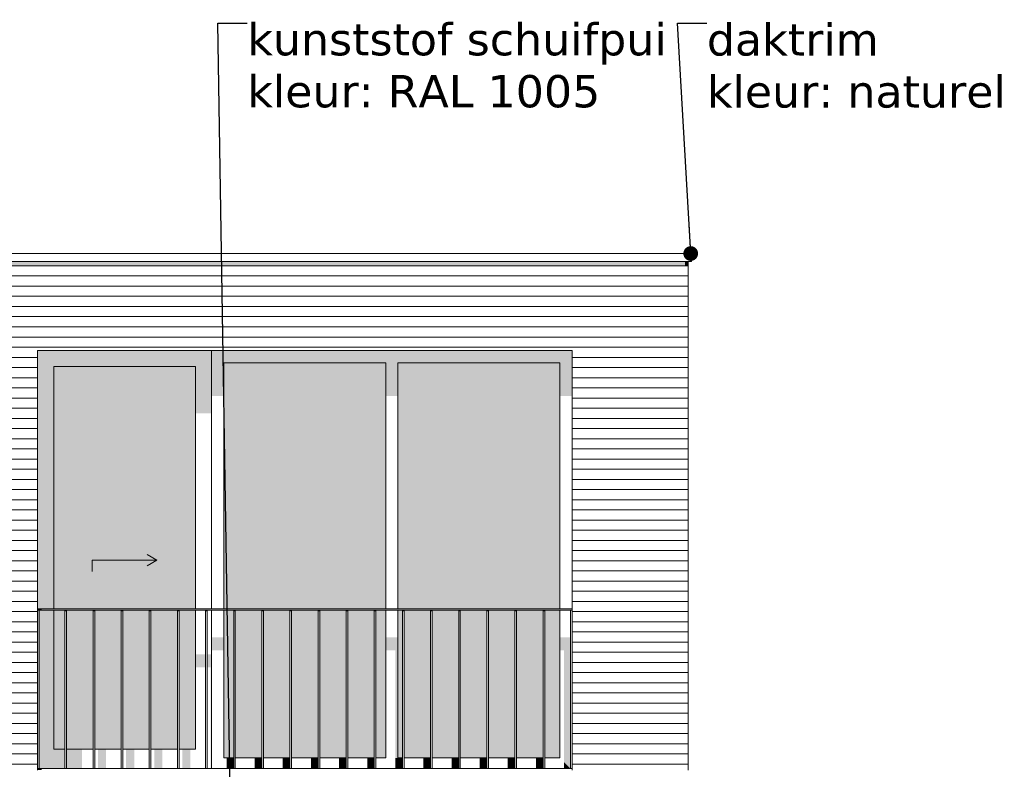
# Model space of a CAD drawing. Header units: millimetres. Extents: x -25778 to 297771, y -21930 to 17454.
# Tile 24 of 109: x 114921 to 121020, y -13625 to -8981. Entities that reach past the tile are written whole.
import ezdxf

# ---------------------------------------------------------------- set-up
doc = ezdxf.new("R2010")
doc.units = ezdxf.units.MM
doc.header["$MEASUREMENT"] = 0
for name, color, linetype in [('34 Balustrades', 7, 'Continuous'), ('34 Balustrades 2D arcering', 7, 'Continuous'), ('New_21 Buitenwanden', 7, 'Continuous'), ('New_21 Buitenwanden 2D arcering', 7, 'Continuous'), ('New_21 Buitenwanden Afdek-arcering', 7, 'Continuous'), ('New_21 Buitenwanden Deuren', 7, 'Continuous'), ('New_21 Buitenwanden Ramen', 7, 'Continuous'), ('New_47 Dakafwerking', 7, 'Continuous'), ('Tekst_dim 1_ 100 .DO', 7, 'Continuous')]:
    doc.layers.add(name, color=color, linetype=linetype)
doc.styles.add('GENERATED_STYLE_1', font='verdana.ttf')
doc.dimstyles.new('GENERATED_STYLE__2', dxfattribs={"dimtxt": 0.18, "dimasz": 182.4, "dimexe": 0.18, "dimexo": 0.0625, "dimgap": 0, "dimtad": 0, "dimtih": 1, "dimtoh": 1, "dimdec": 4, "dimzin": 0, "dimdsep": 46, "dimcen": 0.09, "dimadec": 0, "dimazin": 0, "dimtfac": 1, "dimtdec": 4, "dimtmove": 0, "dimatfit": 3, "dimldrblk": 'ARROWHEAD_11', "dimfxl": 1, "dimtolj": 1, "dimtzin": 0, "dimarcsym": 0})

# ---------------------------------------------------------------- blocks, each defined once
blk = doc.blocks.new('Section Element_355_2', base_point=(118937, -19829.7))
at = {"layer": 'New_21 Buitenwanden 2D arcering', "linetype": 'Continuous', "lineweight": 0, "true_color": 0x1e2122}
blk.add_hatch(color=250, dxfattribs=at).paths.add_polyline_path([(114462, -10508), (115032, -10508), (115032, -10479.7), (114462, -10479.7)])
at = {"layer": 'New_21 Buitenwanden Afdek-arcering', "linetype": 'Continuous', "lineweight": 0, "true_color": 0x000000}
h = blk.add_hatch(dxfattribs=at)
h.set_pattern_fill('920_Lijnen_horz__63_0002', color=18, style=0, pattern_type=2)
h.set_pattern_definition([(360, (118937.04, -19829.75), (0, 63), [])])
h.paths.add_polyline_path([(114462, -13629.7), (115032, -13629.7), (115032, -10479.7), (114462, -10479.7)])
at = {"layer": 'New_21 Buitenwanden', "color": 7, "linetype": 'Continuous', "lineweight": 0}
for p, q in [((114462, -10479.7), (114462, -13629.7)), ((115032, -13629.7), (115032, -11029.7))]:
    blk.add_line(p, q, dxfattribs=at)
blk = doc.blocks.new('Section Element_364_2', base_point=(118937, -19829.7))
at = {"layer": 'New_47 Dakafwerking', "color": 9, "linetype": 'Continuous', "lineweight": 0}
for p, q in [((119082, -10429.7), (114437, -10429.7)), ((114437, -10479.7), (114437, -10429.7)), ((119082, -10479.7), (114437, -10479.7)), ((119082, -10479.7), (119082, -10429.7))]:
    blk.add_line(p, q, dxfattribs=at)
blk = doc.blocks.new('Section Element_374_2', base_point=(118937, -19829.7))
at = {"layer": 'New_21 Buitenwanden 2D arcering', "linetype": 'Continuous', "lineweight": 0, "true_color": 0x1e2122}
blk.add_hatch(color=250, dxfattribs=at).paths.add_polyline_path([(119062, -10479.7), (119042, -10479.7), (119042, -10508), (119062, -10508)])
at = {"layer": 'New_21 Buitenwanden Afdek-arcering', "linetype": 'Continuous', "lineweight": 0, "true_color": 0x000000}
h = blk.add_hatch(dxfattribs=at)
h.set_pattern_fill('920_Lijnen_horz__63_0002', color=18, style=0, pattern_type=2)
h.set_pattern_definition([(3e-12, (118937.04, -19829.75), (0, 63), [])])
h.paths.add_polyline_path([(119062, -10479.7), (119042, -10479.7), (119042, -13629.7), (119062, -13629.7)])
at = {"layer": 'New_21 Buitenwanden', "color": 7, "linetype": 'Continuous', "lineweight": 0}
blk.add_line((119062, -10479.7), (119062, -13629.7), dxfattribs=at)
blk = doc.blocks.new('Section Element_400_2', base_point=(118937, -19829.7))
at = {"layer": 'New_21 Buitenwanden 2D arcering', "linetype": 'Continuous', "lineweight": 0, "true_color": 0x1e2122}
blk.add_hatch(color=250, dxfattribs=at).paths.add_polyline_path([(119042, -10479.7), (118342, -10479.7), (118342, -10508), (119042, -10508)])
at = {"layer": 'New_21 Buitenwanden Afdek-arcering', "linetype": 'Continuous', "lineweight": 0, "true_color": 0x000000}
h = blk.add_hatch(dxfattribs=at)
h.set_pattern_fill('920_Lijnen_horz__63_0002', color=18, style=0, pattern_type=2)
h.set_pattern_definition([(5e-14, (118937.04, -19829.75), (0, 63), [])])
h.paths.add_polyline_path([(119042, -13629.7), (119042, -10479.7), (118342, -10479.7), (118342, -13629.7)])
at = {"layer": 'New_21 Buitenwanden', "color": 7, "linetype": 'Continuous', "lineweight": 0}
blk.add_line((118342, -13629.7), (118342, -11029.7), dxfattribs=at)
blk = doc.blocks.new('Section Element_401_2', base_point=(118937, -19829.7))
at = {"layer": 'New_21 Buitenwanden 2D arcering', "linetype": 'Continuous', "lineweight": 0, "true_color": 0x1e2122}
blk.add_hatch(color=250, dxfattribs=at).paths.add_polyline_path([(118342, -10479.7), (115032, -10479.7), (115032, -10508), (118342, -10508)])
at = {"layer": 'New_21 Buitenwanden Afdek-arcering', "linetype": 'Continuous', "lineweight": 0, "true_color": 0x000000}
h = blk.add_hatch(dxfattribs=at)
h.set_pattern_fill('920_Lijnen_horz__63_0002', color=18, style=0, pattern_type=2)
h.set_pattern_definition([(0, (118937.04, -19829.75), (0, 63), [])])
h.paths.add_polyline_path([(118342, -10479.7), (115032, -10479.7), (115032, -11029.7), (118342, -11029.7)])
at = {"layer": 'New_21 Buitenwanden', "color": 7, "linetype": 'Continuous', "lineweight": 0}
blk.add_line((118342, -11029.7), (115032, -11029.7), dxfattribs=at)
blk = doc.blocks.new('Section Element_438_2', base_point=(118937, -19829.7))
at = {"layer": '34 Balustrades 2D arcering', "linetype": 'Continuous', "lineweight": 0, "true_color": 0x1e2122}
blk.add_hatch(color=250, dxfattribs=at).paths.add_polyline_path([(115032, -12639.7), (115057, -12639.7), (115057, -12629.7), (115032, -12629.7)])
at = {"layer": '34 Balustrades', "color": 9, "linetype": 'Continuous', "lineweight": 0}
for p, q in [((115032, -12629.7), (118342, -12629.7)), ((115042, -12639.7), (118332, -12639.7))]:
    blk.add_line(p, q, dxfattribs=at)
blk = doc.blocks.new('Section Element_439_2', base_point=(118937, -19829.7))
at = {"layer": '34 Balustrades 2D arcering', "linetype": 'Continuous', "lineweight": 0, "true_color": 0x1e2122}
blk.add_hatch(color=250, dxfattribs=at).paths.add_polyline_path([(115032, -13619.7), (115032, -13629.7), (115057, -13629.7), (115057, -13619.7)])
at = {"layer": '34 Balustrades', "color": 9, "linetype": 'Continuous', "lineweight": 0}
blk.add_line((115042, -13619.7), (118332, -13619.7), dxfattribs=at)
blk = doc.blocks.new('Section Element_440_2', base_point=(118937, -19829.7))
at = {"layer": 'New_21 Buitenwanden 2D arcering', "linetype": 'Continuous', "lineweight": 0, "true_color": 0x1e2122}
for points in [[(115032, -11029.7), (115032, -11129.7), (115132, -11129.7), (116010, -11129.7), (116110, -11129.7), (116110, -11029.7)], [(115032, -11129.7), (115032, -12629.7), (115132, -12629.7), (115132, -11129.7)], [(115132, -11129.7), (115132, -12629.7), (115327, -12629.7), (115327, -11446.9), (116010, -11446.9), (116010, -11129.7)], [(116110, -11129.7), (116010, -11129.7), (116010, -11418.7), (116110, -11418.7)], [(115042, -13499.7), (115132, -13499.7), (115132, -12639.7), (115042, -12639.7)], [(115201.2, -12639.7), (115132, -12639.7), (115132, -13499.7), (115201.2, -13499.7)], [(115211.2, -13499.7), (115327, -13499.7), (115327, -13021.6), (115375.5, -13021.6), (115375.5, -12940.9), (115327, -12940.9), (115327, -12639.7), (115211.2, -12639.7)], [(116010, -12993.3), (116072.3, -12993.3), (116072.3, -12912.6), (116010, -12912.6)], [(116082.3, -12993.3), (116103.1, -12993.3), (116103.1, -13499.7), (116110, -13499.7), (116110, -12912.6), (116082.3, -12912.6)], [(115549.7, -12940.9), (115385.5, -12940.9), (115385.5, -13021.6), (115426.2, -13021.6), (115426.2, -13499.7), (115476.2, -13499.7), (115476.2, -13021.6), (115549.7, -13021.6)], [(115559.7, -13021.6), (115600.5, -13021.6), (115600.5, -13499.7), (115650.5, -13499.7), (115650.5, -13021.6), (115723.9, -13021.6), (115723.9, -12940.9), (115559.7, -12940.9)], [(115733.9, -13021.6), (115774.7, -13021.6), (115774.7, -13499.7), (115824.7, -13499.7), (115824.7, -13021.6), (115898.1, -13021.6), (115898.1, -12940.9), (115733.9, -12940.9)], [(115908.1, -13021.6), (115948.9, -13021.6), (115948.9, -13499.7), (115998.9, -13499.7), (115998.9, -13021.6), (116010, -13021.6), (116010, -12940.9), (115908.1, -12940.9)], [(115042, -13619.7), (115201.2, -13619.7), (115201.2, -13499.7), (115132, -13499.7), (115042, -13499.7)], [(115211.2, -13499.7), (115211.2, -13619.7), (115307, -13619.7), (115307, -13499.7)], [(115456.2, -13499.7), (115406.2, -13499.7), (115406.2, -13619.7), (115456.2, -13619.7)], [(115630.5, -13499.7), (115580.5, -13499.7), (115580.5, -13619.7), (115630.5, -13619.7)], [(115804.7, -13499.7), (115754.7, -13499.7), (115754.7, -13619.7), (115804.7, -13619.7)], [(115978.9, -13499.7), (115928.9, -13499.7), (115928.9, -13619.7), (115978.9, -13619.7)], [(116103.1, -13499.7), (116103.1, -13619.7), (116110, -13619.7), (116110, -13499.7)]]:
    blk.add_hatch(color=250, dxfattribs=at).paths.add_polyline_path(points)
at = {"layer": 'New_21 Buitenwanden Afdek-arcering', "linetype": 'Continuous', "lineweight": 0, "true_color": 0x99a3a6}
for points in [[(115132, -11129.7), (115132, -12629.7), (116010, -12629.7), (116010, -11129.7)], [(115201.2, -12639.7), (115132, -12639.7), (115132, -13499.7), (115201.2, -13499.7)], [(115375.5, -12639.7), (115211.2, -12639.7), (115211.2, -13499.7), (115375.5, -13499.7)], [(115385.5, -13499.7), (115549.7, -13499.7), (115549.7, -12639.7), (115385.5, -12639.7)], [(115559.7, -12639.7), (115559.7, -13499.7), (115723.9, -13499.7), (115723.9, -12639.7)], [(115733.9, -12639.7), (115733.9, -13499.7), (115898.1, -13499.7), (115898.1, -12639.7)], [(115908.1, -13499.7), (116010, -13499.7), (116010, -12639.7), (115908.1, -12639.7)]]:
    blk.add_hatch(color=253, dxfattribs=at).paths.add_polyline_path(points)
at = {"layer": 'New_21 Buitenwanden Deuren', "color": 7, "linetype": 'Continuous', "lineweight": 0}
for p, q in [((115132, -11129.7), (115132, -12629.7)), ((116010, -11129.7), (115132, -11129.7)), ((116010, -12629.7), (116010, -11129.7)), ((115771, -12329.7), (115710.4, -12294.7)), ((115371, -12329.7), (115771, -12329.7)), ((115371, -12329.7), (115371, -12399.7)), ((115771, -12329.7), (115710.4, -12364.7)), ((115132, -12639.7), (115132, -13499.7)), ((116010, -13499.7), (116010, -12639.7)), ((115132, -13499.7), (115201.2, -13499.7)), ((115211.2, -13499.7), (115375.5, -13499.7)), ((115385.5, -13499.7), (115549.7, -13499.7)), ((115559.7, -13499.7), (115723.9, -13499.7)), ((115733.9, -13499.7), (115898.1, -13499.7)), ((115908.1, -13499.7), (116010, -13499.7))]:
    blk.add_line(p, q, dxfattribs=at)
blk = doc.blocks.new('Section Element_441_2', base_point=(118937, -19829.7))
at = {"layer": 'New_21 Buitenwanden 2D arcering', "linetype": 'Continuous', "lineweight": 0, "true_color": 0x1e2122}
for points in [[(116110, -11029.7), (116186, -11105.7), (117188, -11105.7), (117264, -11105.7), (118266, -11105.7), (118342, -11029.7)], [(116186, -11105.7), (116110, -11029.7), (116110, -11312.6), (116186, -11312.6)], [(118266, -11105.7), (118266, -11312.6), (118342, -11312.6), (118342, -11029.7)], [(117188, -11105.7), (116186, -11105.7), (116186, -12629.7), (116221, -12629.7), (116221, -11362.1), (117188, -11362.1)], [(117188, -11105.7), (117188, -11312.6), (117264, -11312.6), (117264, -11105.7)], [(118266, -11105.7), (117264, -11105.7), (117264, -12629.7), (117299, -12629.7), (117299, -11362.1), (118266, -11362.1)], [(116186, -13553.7), (116221, -13553.7), (116221, -12936.7), (116237.3, -12936.7), (116237.3, -13553.7), (116246.5, -13553.7), (116246.5, -12856), (116221, -12856), (116221, -12639.7), (116186, -12639.7)], [(117264, -12639.7), (117264, -13553.7), (117291.8, -13553.7), (117291.8, -12639.7)], [(116186, -12806.5), (116110, -12806.5), (116110, -12887.2), (116186, -12887.2)], [(117264, -12806.5), (117188, -12806.5), (117188, -12887.2), (117247.6, -12887.2), (117247.6, -13553.7), (117264, -13553.7)], [(118332, -12806.5), (118266, -12806.5), (118266, -12887.2), (118292.8, -12887.2), (118292.8, -13580.5), (118332, -13619.7)], [(116256.5, -13553.7), (116287.3, -13553.7), (116287.3, -12936.7), (116411.5, -12936.7), (116411.5, -13553.7), (116420.7, -13553.7), (116420.7, -12856), (116256.5, -12856)], [(116430.7, -13553.7), (116461.5, -13553.7), (116461.5, -12936.7), (116585.7, -12936.7), (116585.7, -13553.7), (116594.9, -13553.7), (116594.9, -12856), (116430.7, -12856)], [(116604.9, -13553.7), (116635.7, -13553.7), (116635.7, -12936.7), (116759.9, -12936.7), (116759.9, -13553.7), (116769.1, -13553.7), (116769.1, -12856), (116604.9, -12856)], [(116779.1, -13553.7), (116809.9, -13553.7), (116809.9, -12936.7), (116934.1, -12936.7), (116934.1, -13553.7), (116943.4, -13553.7), (116943.4, -12856), (116779.1, -12856)], [(116953.4, -13553.7), (116984.1, -13553.7), (116984.1, -12936.7), (117108.4, -12936.7), (117108.4, -13553.7), (117117.6, -13553.7), (117117.6, -12856), (116953.4, -12856)], [(117127.6, -13553.7), (117158.4, -13553.7), (117158.4, -12936.7), (117188, -12936.7), (117188, -12856), (117127.6, -12856)], [(117301.8, -13553.7), (117332.6, -13553.7), (117332.6, -12936.7), (117456.8, -12936.7), (117456.8, -13553.7), (117466, -13553.7), (117466, -12856), (117301.8, -12856)], [(117476, -13553.7), (117506.8, -13553.7), (117506.8, -12936.7), (117631, -12936.7), (117631, -13553.7), (117640.2, -13553.7), (117640.2, -12856), (117476, -12856)], [(117650.2, -13553.7), (117681, -13553.7), (117681, -12936.7), (117805.2, -12936.7), (117805.2, -13553.7), (117814.4, -13553.7), (117814.4, -12856), (117650.2, -12856)], [(117824.4, -13553.7), (117855.2, -13553.7), (117855.2, -12936.7), (117979.4, -12936.7), (117979.4, -13553.7), (117988.6, -13553.7), (117988.6, -12856), (117824.4, -12856)], [(117998.6, -13553.7), (118029.4, -13553.7), (118029.4, -12936.7), (118153.6, -12936.7), (118153.6, -13553.7), (118162.8, -13553.7), (118162.8, -12856), (117998.6, -12856)], [(118172.8, -13553.7), (118203.6, -13553.7), (118203.6, -12936.7), (118266, -12936.7), (118266, -12856), (118172.8, -12856)], [(116246.5, -13553.7), (116202.3, -13553.7), (116202.3, -13619.7), (116246.5, -13619.7)], [(116420.7, -13553.7), (116376.5, -13553.7), (116376.5, -13619.7), (116420.7, -13619.7)], [(116594.9, -13553.7), (116550.7, -13553.7), (116550.7, -13619.7), (116594.9, -13619.7)], [(116769.1, -13553.7), (116724.9, -13553.7), (116724.9, -13619.7), (116769.1, -13619.7)], [(116943.4, -13553.7), (116899.1, -13553.7), (116899.1, -13619.7), (116943.4, -13619.7)], [(117117.6, -13553.7), (117073.4, -13553.7), (117073.4, -13619.7), (117117.6, -13619.7)], [(117291.8, -13553.7), (117247.6, -13553.7), (117247.6, -13619.7), (117291.8, -13619.7)], [(117466, -13553.7), (117421.8, -13553.7), (117421.8, -13619.7), (117466, -13619.7)], [(117640.2, -13553.7), (117596, -13553.7), (117596, -13619.7), (117640.2, -13619.7)], [(117814.4, -13553.7), (117770.2, -13553.7), (117770.2, -13619.7), (117814.4, -13619.7)], [(117988.6, -13553.7), (117944.4, -13553.7), (117944.4, -13619.7), (117988.6, -13619.7)], [(118162.8, -13553.7), (118118.6, -13553.7), (118118.6, -13619.7), (118162.8, -13619.7)], [(118292.8, -13619.7), (118332, -13619.7), (118292.8, -13580.5)]]:
    blk.add_hatch(color=250, dxfattribs=at).paths.add_polyline_path(points)
at = {"layer": 'New_21 Buitenwanden Afdek-arcering', "linetype": 'Continuous', "lineweight": 0, "true_color": 0x99a3a6}
for points in [[(117188, -11105.7), (116186, -11105.7), (116186, -12629.7), (117188, -12629.7)], [(117264, -11105.7), (117264, -12629.7), (118266, -12629.7), (118266, -11105.7)], [(116186, -13553.7), (116246.5, -13553.7), (116246.5, -12639.7), (116186, -12639.7)], [(116420.7, -12639.7), (116256.5, -12639.7), (116256.5, -13553.7), (116420.7, -13553.7)], [(116430.7, -12639.7), (116430.7, -13553.7), (116594.9, -13553.7), (116594.9, -12639.7)], [(116769.1, -12639.7), (116604.9, -12639.7), (116604.9, -13553.7), (116769.1, -13553.7)], [(116943.4, -12639.7), (116779.1, -12639.7), (116779.1, -13553.7), (116943.4, -13553.7)], [(117117.6, -12639.7), (116953.4, -12639.7), (116953.4, -13553.7), (117117.6, -13553.7)], [(117127.6, -13553.7), (117188, -13553.7), (117188, -12639.7), (117127.6, -12639.7)], [(117264, -12639.7), (117264, -13553.7), (117291.8, -13553.7), (117291.8, -12639.7)], [(117301.8, -13553.7), (117466, -13553.7), (117466, -12639.7), (117301.8, -12639.7)], [(117640.2, -12639.7), (117476, -12639.7), (117476, -13553.7), (117640.2, -13553.7)], [(117650.2, -13553.7), (117814.4, -13553.7), (117814.4, -12639.7), (117650.2, -12639.7)], [(117824.4, -12639.7), (117824.4, -13553.7), (117988.6, -13553.7), (117988.6, -12639.7)], [(117998.6, -13553.7), (118162.8, -13553.7), (118162.8, -12639.7), (117998.6, -12639.7)], [(118266, -12639.7), (118172.8, -12639.7), (118172.8, -13553.7), (118266, -13553.7)]]:
    blk.add_hatch(color=253, dxfattribs=at).paths.add_polyline_path(points)
at = {"layer": 'New_21 Buitenwanden Ramen', "color": 7, "linetype": 'Continuous', "lineweight": 0}
for p, q in [((116110, -12629.7), (116110, -11029.7)), ((116186, -11105.7), (116186, -12629.7)), ((117188, -11105.7), (116186, -11105.7)), ((117188, -12629.7), (117188, -11105.7)), ((117264, -11105.7), (117264, -12629.7)), ((118266, -11105.7), (117264, -11105.7)), ((118266, -12629.7), (118266, -11105.7)), ((116110, -13619.7), (116110, -12639.7)), ((116186, -12639.7), (116186, -13553.7)), ((117188, -13553.7), (117188, -12639.7)), ((117264, -12639.7), (117264, -13553.7)), ((118266, -13553.7), (118266, -12639.7)), ((116186, -13553.7), (116246.5, -13553.7)), ((116256.5, -13553.7), (116420.7, -13553.7)), ((116430.7, -13553.7), (116594.9, -13553.7)), ((116604.9, -13553.7), (116769.1, -13553.7)), ((116779.1, -13553.7), (116943.4, -13553.7)), ((116953.4, -13553.7), (117117.6, -13553.7)), ((117127.6, -13553.7), (117188, -13553.7)), ((117264, -13553.7), (117291.8, -13553.7)), ((117301.8, -13553.7), (117466, -13553.7)), ((117476, -13553.7), (117640.2, -13553.7)), ((117650.2, -13553.7), (117814.4, -13553.7)), ((117824.4, -13553.7), (117988.6, -13553.7)), ((117998.6, -13553.7), (118162.8, -13553.7)), ((118172.8, -13553.7), (118266, -13553.7))]:
    blk.add_line(p, q, dxfattribs=at)
blk = doc.blocks.new('Section Element_567_2', base_point=(118937, -19829.7))
at = {"layer": '34 Balustrades 2D arcering', "linetype": 'Continuous', "lineweight": 0, "true_color": 0x1e2122}
blk.add_hatch(color=250, dxfattribs=at).paths.add_polyline_path([(115211.2, -12639.7), (115201.2, -12639.7), (115201.2, -12646.8), (115211.2, -12646.8)])
at = {"layer": '34 Balustrades', "color": 9, "linetype": 'Continuous', "lineweight": 0}
for p, q in [((115201.2, -13619.7), (115201.2, -12639.7)), ((115211.2, -13619.7), (115211.2, -12639.7))]:
    blk.add_line(p, q, dxfattribs=at)
blk = doc.blocks.new('Section Element_568_2', base_point=(118937, -19829.7))
at = {"layer": '34 Balustrades 2D arcering', "linetype": 'Continuous', "lineweight": 0, "true_color": 0x1e2122}
blk.add_hatch(color=250, dxfattribs=at).paths.add_polyline_path([(115385.5, -12639.7), (115375.5, -12639.7), (115375.5, -12646.8), (115385.5, -12646.8)])
at = {"layer": '34 Balustrades', "color": 9, "linetype": 'Continuous', "lineweight": 0}
for p, q in [((115375.5, -13619.7), (115375.5, -12639.7)), ((115385.5, -13619.7), (115385.5, -12639.7))]:
    blk.add_line(p, q, dxfattribs=at)
blk = doc.blocks.new('Section Element_569_2', base_point=(118937, -19829.7))
at = {"layer": '34 Balustrades 2D arcering', "linetype": 'Continuous', "lineweight": 0, "true_color": 0x1e2122}
blk.add_hatch(color=250, dxfattribs=at).paths.add_polyline_path([(115549.7, -12639.7), (115549.7, -12646.8), (115559.7, -12646.8), (115559.7, -12639.7)])
at = {"layer": '34 Balustrades', "color": 9, "linetype": 'Continuous', "lineweight": 0}
for p, q in [((115549.7, -13619.7), (115549.7, -12639.7)), ((115559.7, -13619.7), (115559.7, -12639.7))]:
    blk.add_line(p, q, dxfattribs=at)
blk = doc.blocks.new('Section Element_570_2', base_point=(118937, -19829.7))
at = {"layer": '34 Balustrades 2D arcering', "linetype": 'Continuous', "lineweight": 0, "true_color": 0x1e2122}
blk.add_hatch(color=250, dxfattribs=at).paths.add_polyline_path([(115723.9, -12639.7), (115723.9, -12646.8), (115733.9, -12646.8), (115733.9, -12639.7)])
at = {"layer": '34 Balustrades', "color": 9, "linetype": 'Continuous', "lineweight": 0}
for p, q in [((115723.9, -13619.7), (115723.9, -12639.7)), ((115733.9, -13619.7), (115733.9, -12639.7))]:
    blk.add_line(p, q, dxfattribs=at)
blk = doc.blocks.new('Section Element_571_2', base_point=(118937, -19829.7))
at = {"layer": '34 Balustrades 2D arcering', "linetype": 'Continuous', "lineweight": 0, "true_color": 0x1e2122}
blk.add_hatch(color=250, dxfattribs=at).paths.add_polyline_path([(115908.1, -12639.7), (115898.1, -12639.7), (115898.1, -12646.8), (115908.1, -12646.8)])
at = {"layer": '34 Balustrades', "color": 9, "linetype": 'Continuous', "lineweight": 0}
for p, q in [((115898.1, -13619.7), (115898.1, -12639.7)), ((115908.1, -13619.7), (115908.1, -12639.7))]:
    blk.add_line(p, q, dxfattribs=at)
blk = doc.blocks.new('Section Element_572_2', base_point=(118937, -19829.7))
at = {"layer": '34 Balustrades 2D arcering', "linetype": 'Continuous', "lineweight": 0, "true_color": 0x1e2122}
blk.add_hatch(color=250, dxfattribs=at).paths.add_polyline_path([(116082.3, -12639.7), (116072.3, -12639.7), (116072.3, -12646.8), (116082.3, -12646.8)])
at = {"layer": '34 Balustrades', "color": 9, "linetype": 'Continuous', "lineweight": 0}
for p, q in [((116072.3, -13619.7), (116072.3, -12639.7)), ((116082.3, -13619.7), (116082.3, -12639.7))]:
    blk.add_line(p, q, dxfattribs=at)
blk = doc.blocks.new('Section Element_573_2', base_point=(118937, -19829.7))
at = {"layer": '34 Balustrades 2D arcering', "linetype": 'Continuous', "lineweight": 0, "true_color": 0x1e2122}
blk.add_hatch(color=250, dxfattribs=at).paths.add_polyline_path([(116256.5, -12639.7), (116246.5, -12639.7), (116246.5, -12646.8), (116256.5, -12646.8)])
at = {"layer": '34 Balustrades', "color": 9, "linetype": 'Continuous', "lineweight": 0}
for p, q in [((116246.5, -13619.7), (116246.5, -12639.7)), ((116256.5, -13619.7), (116256.5, -12639.7))]:
    blk.add_line(p, q, dxfattribs=at)
blk = doc.blocks.new('Section Element_574_2', base_point=(118937, -19829.7))
at = {"layer": '34 Balustrades 2D arcering', "linetype": 'Continuous', "lineweight": 0, "true_color": 0x1e2122}
blk.add_hatch(color=250, dxfattribs=at).paths.add_polyline_path([(116420.7, -12646.8), (116430.7, -12646.8), (116430.7, -12639.7), (116420.7, -12639.7)])
at = {"layer": '34 Balustrades', "color": 9, "linetype": 'Continuous', "lineweight": 0}
for p, q in [((116420.7, -13619.7), (116420.7, -12639.7)), ((116430.7, -13619.7), (116430.7, -12639.7))]:
    blk.add_line(p, q, dxfattribs=at)
blk = doc.blocks.new('Section Element_575_2', base_point=(118937, -19829.7))
at = {"layer": '34 Balustrades 2D arcering', "linetype": 'Continuous', "lineweight": 0, "true_color": 0x1e2122}
blk.add_hatch(color=250, dxfattribs=at).paths.add_polyline_path([(116594.9, -12646.8), (116604.9, -12646.8), (116604.9, -12639.7), (116594.9, -12639.7)])
at = {"layer": '34 Balustrades', "color": 9, "linetype": 'Continuous', "lineweight": 0}
for p, q in [((116594.9, -13619.7), (116594.9, -12639.7)), ((116604.9, -13619.7), (116604.9, -12639.7))]:
    blk.add_line(p, q, dxfattribs=at)
blk = doc.blocks.new('Section Element_576_2', base_point=(118937, -19829.7))
at = {"layer": '34 Balustrades 2D arcering', "linetype": 'Continuous', "lineweight": 0, "true_color": 0x1e2122}
blk.add_hatch(color=250, dxfattribs=at).paths.add_polyline_path([(116769.1, -12646.8), (116779.1, -12646.8), (116779.1, -12639.7), (116769.1, -12639.7)])
at = {"layer": '34 Balustrades', "color": 9, "linetype": 'Continuous', "lineweight": 0}
for p, q in [((116769.1, -13619.7), (116769.1, -12639.7)), ((116779.1, -13619.7), (116779.1, -12639.7))]:
    blk.add_line(p, q, dxfattribs=at)
blk = doc.blocks.new('Section Element_577_2', base_point=(118937, -19829.7))
at = {"layer": '34 Balustrades 2D arcering', "linetype": 'Continuous', "lineweight": 0, "true_color": 0x1e2122}
blk.add_hatch(color=250, dxfattribs=at).paths.add_polyline_path([(116953.4, -12639.7), (116943.4, -12639.7), (116943.4, -12646.8), (116953.4, -12646.8)])
at = {"layer": '34 Balustrades', "color": 9, "linetype": 'Continuous', "lineweight": 0}
for p, q in [((116943.4, -13619.7), (116943.4, -12639.7)), ((116953.4, -13619.7), (116953.4, -12639.7))]:
    blk.add_line(p, q, dxfattribs=at)
blk = doc.blocks.new('Section Element_578_2', base_point=(118937, -19829.7))
at = {"layer": '34 Balustrades 2D arcering', "linetype": 'Continuous', "lineweight": 0, "true_color": 0x1e2122}
blk.add_hatch(color=250, dxfattribs=at).paths.add_polyline_path([(117117.6, -12646.8), (117127.6, -12646.8), (117127.6, -12639.7), (117117.6, -12639.7)])
at = {"layer": '34 Balustrades', "color": 9, "linetype": 'Continuous', "lineweight": 0}
for p, q in [((117117.6, -13619.7), (117117.6, -12639.7)), ((117127.6, -13619.7), (117127.6, -12639.7))]:
    blk.add_line(p, q, dxfattribs=at)
blk = doc.blocks.new('Section Element_579_2', base_point=(118937, -19829.7))
at = {"layer": '34 Balustrades 2D arcering', "linetype": 'Continuous', "lineweight": 0, "true_color": 0x1e2122}
blk.add_hatch(color=250, dxfattribs=at).paths.add_polyline_path([(117291.8, -12646.8), (117301.8, -12646.8), (117301.8, -12639.7), (117291.8, -12639.7)])
at = {"layer": '34 Balustrades', "color": 9, "linetype": 'Continuous', "lineweight": 0}
for p, q in [((117291.8, -13619.7), (117291.8, -12639.7)), ((117301.8, -13619.7), (117301.8, -12639.7))]:
    blk.add_line(p, q, dxfattribs=at)
blk = doc.blocks.new('Section Element_580_2', base_point=(118937, -19829.7))
at = {"layer": '34 Balustrades 2D arcering', "linetype": 'Continuous', "lineweight": 0, "true_color": 0x1e2122}
blk.add_hatch(color=250, dxfattribs=at).paths.add_polyline_path([(117466, -12639.7), (117466, -12646.8), (117476, -12646.8), (117476, -12639.7)])
at = {"layer": '34 Balustrades', "color": 9, "linetype": 'Continuous', "lineweight": 0}
for p, q in [((117466, -13619.7), (117466, -12639.7)), ((117476, -13619.7), (117476, -12639.7))]:
    blk.add_line(p, q, dxfattribs=at)
blk = doc.blocks.new('Section Element_581_2', base_point=(118937, -19829.7))
at = {"layer": '34 Balustrades 2D arcering', "linetype": 'Continuous', "lineweight": 0, "true_color": 0x1e2122}
blk.add_hatch(color=250, dxfattribs=at).paths.add_polyline_path([(117640.2, -12639.7), (117640.2, -12646.8), (117650.2, -12646.8), (117650.2, -12639.7)])
at = {"layer": '34 Balustrades', "color": 9, "linetype": 'Continuous', "lineweight": 0}
for p, q in [((117640.2, -13619.7), (117640.2, -12639.7)), ((117650.2, -13619.7), (117650.2, -12639.7))]:
    blk.add_line(p, q, dxfattribs=at)
blk = doc.blocks.new('Section Element_582_2', base_point=(118937, -19829.7))
at = {"layer": '34 Balustrades 2D arcering', "linetype": 'Continuous', "lineweight": 0, "true_color": 0x1e2122}
blk.add_hatch(color=250, dxfattribs=at).paths.add_polyline_path([(117824.4, -12639.7), (117814.4, -12639.7), (117814.4, -12646.8), (117824.4, -12646.8)])
at = {"layer": '34 Balustrades', "color": 9, "linetype": 'Continuous', "lineweight": 0}
for p, q in [((117814.4, -13619.7), (117814.4, -12639.7)), ((117824.4, -13619.7), (117824.4, -12639.7))]:
    blk.add_line(p, q, dxfattribs=at)
blk = doc.blocks.new('Section Element_583_2', base_point=(118937, -19829.7))
at = {"layer": '34 Balustrades 2D arcering', "linetype": 'Continuous', "lineweight": 0, "true_color": 0x1e2122}
blk.add_hatch(color=250, dxfattribs=at).paths.add_polyline_path([(117998.6, -12639.7), (117988.6, -12639.7), (117988.6, -12646.8), (117998.6, -12646.8)])
at = {"layer": '34 Balustrades', "color": 9, "linetype": 'Continuous', "lineweight": 0}
for p, q in [((117988.6, -13619.7), (117988.6, -12639.7)), ((117998.6, -13619.7), (117998.6, -12639.7))]:
    blk.add_line(p, q, dxfattribs=at)
blk = doc.blocks.new('Section Element_584_2', base_point=(118937, -19829.7))
at = {"layer": '34 Balustrades 2D arcering', "linetype": 'Continuous', "lineweight": 0, "true_color": 0x1e2122}
blk.add_hatch(color=250, dxfattribs=at).paths.add_polyline_path([(118172.8, -12639.7), (118162.8, -12639.7), (118162.8, -12646.8), (118172.8, -12646.8)])
at = {"layer": '34 Balustrades', "color": 9, "linetype": 'Continuous', "lineweight": 0}
for p, q in [((118162.8, -13619.7), (118162.8, -12639.7)), ((118172.8, -13619.7), (118172.8, -12639.7))]:
    blk.add_line(p, q, dxfattribs=at)
blk = doc.blocks.new('Section Element_585_2', base_point=(118937, -19829.7))
at = {"layer": '34 Balustrades 2D arcering', "linetype": 'Continuous', "lineweight": 0, "true_color": 0x1e2122}
blk.add_hatch(color=250, dxfattribs=at).paths.add_polyline_path([(115032, -13619.7), (115042, -13619.7), (115042, -12639.7), (115032, -12639.7)])
at = {"layer": '34 Balustrades', "color": 9, "linetype": 'Continuous', "lineweight": 0}
for p, q in [((115032, -12639.7), (115042, -12639.7)), ((115042, -13619.7), (115042, -12639.7)), ((115032, -13619.7), (115042, -13619.7))]:
    blk.add_line(p, q, dxfattribs=at)
blk = doc.blocks.new('Section Element_586_2', base_point=(118937, -19829.7))
at = {"layer": '34 Balustrades', "color": 9, "linetype": 'Continuous', "lineweight": 0}
for p, q in [((118332, -12639.7), (118342, -12639.7)), ((118332, -13619.7), (118332, -12639.7)), ((118332, -13619.7), (118342, -13619.7))]:
    blk.add_line(p, q, dxfattribs=at)
blk = doc.blocks.new('ARROWHEAD_11')
at = {"color": 0, "linetype": 'Continuous', "lineweight": 0}
blk.add_line((0, 0), (-1, 0), dxfattribs=at)
at = {"color": 0, "linetype": 'Continuous', "lineweight": 0, "const_width": 0.25, "flags": 128}
blk.add_lwpolyline([(-0.125, 0, 1), (0.125, 0, 1)], format="xyb", close=True, dxfattribs=at)

msp = doc.modelspace()

# ---------------------------------------------------------------- block references
at = {"layer": '34 Balustrades', "lineweight": 0}
for name in ['Section Element_438_2', 'Section Element_585_2', 'Section Element_567_2', 'Section Element_568_2', 'Section Element_569_2', 'Section Element_570_2', 'Section Element_571_2', 'Section Element_572_2', 'Section Element_573_2', 'Section Element_574_2', 'Section Element_575_2', 'Section Element_576_2', 'Section Element_577_2', 'Section Element_578_2', 'Section Element_579_2', 'Section Element_580_2', 'Section Element_581_2', 'Section Element_582_2', 'Section Element_583_2', 'Section Element_584_2', 'Section Element_586_2', 'Section Element_439_2']:
    msp.add_blockref(name, (118937, -19829.7), dxfattribs=at)
at = {"layer": 'New_21 Buitenwanden', "lineweight": 0}
for name in ['Section Element_355_2', 'Section Element_401_2', 'Section Element_400_2', 'Section Element_374_2']:
    msp.add_blockref(name, (118937, -19829.7), dxfattribs=at)
at = {"layer": 'New_21 Buitenwanden Deuren', "lineweight": 0}
msp.add_blockref('Section Element_440_2', (118937, -19829.7), dxfattribs=at)
at = {"layer": 'New_21 Buitenwanden Ramen', "lineweight": 0}
msp.add_blockref('Section Element_441_2', (118937, -19829.7), dxfattribs=at)
at = {"layer": 'New_47 Dakafwerking', "lineweight": 0}
msp.add_blockref('Section Element_364_2', (118937, -19829.7), dxfattribs=at)

# ---------------------------------------------------------------- texts
at = {"layer": 'Tekst_dim 1_ 100 .DO', "color": 9, "linetype": 'Continuous', "lineweight": 0, "char_height": 200, "attachment_point": 1, "style": 'GENERATED_STYLE_1'}
for s, insert, line_spacing_factor in [('\\A1;{\\pql;\\fVerdana|b0|i0|c0|p0;\\W1.000000;kunststof schuifpui\\P\\pql;\\fVerdana|b0|i0|c0|p0;\\W1.000000;kleur: RAL \\fVerdana|b0|i0|c0|p0;\\W1.000000;1005}', (116330.4, -9001.8), 0.966125), ('\\A1;{\\pql;\\fVerdana|b0|i0|c0|p0;\\W1.000000;daktrim\\P\\pql;\\fVerdana|b0|i0|c0|p0;\\W1.000000;kleur: \\fVerdana|b0|i0|c0|p0;\\W1.000000;naturel}', (119177.3, -9003.1), 0.966296)]:
    msp.add_mtext(s, dxfattribs=dict(at, insert=insert, line_spacing_factor=line_spacing_factor))

# ---------------------------------------------------------------- leaders
at = {"layer": 'Tekst_dim 1_ 100 .DO', "color": 1, "linetype": 'Continuous', "lineweight": 0, "annotation_type": 0, "has_hookline": 1, "hookline_direction": 0}
for points, text_width in [([(116230.4, -14183.9), (116148, -9001.8), (116330.4, -9001.8)], 2552.2), ([(119077.3, -10429.7), (118994.9, -9003.1), (119177.3, -9003.1)], 1842.2)]:
    msp.add_leader(points, dimstyle='GENERATED_STYLE__2', dxfattribs=dict(at, text_width=text_width))

doc.saveas('drawing.dxf')
